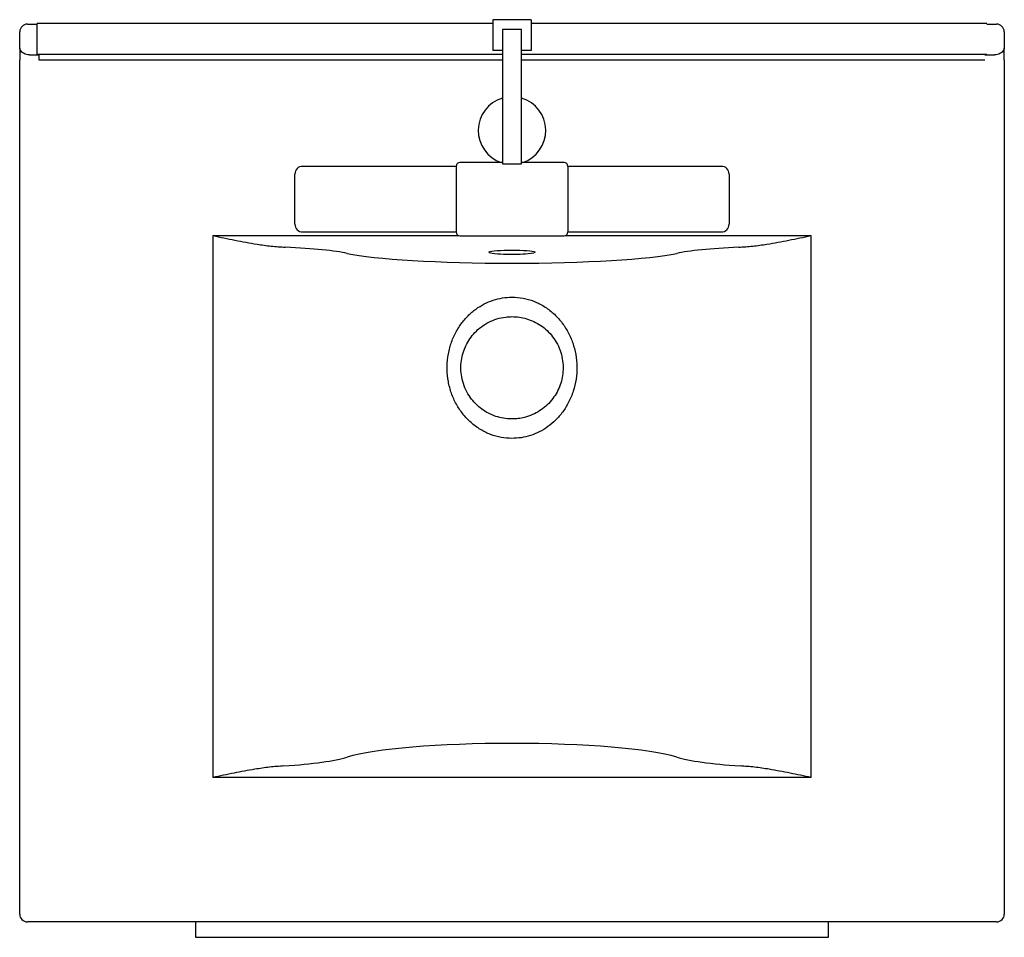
# Model space of a CAD drawing. Header units: millimetres. Extents: x 3191.054 to 3191.564, y 2244.529 to 2245.004.
import ezdxf

# ---------------------------------------------------------------- set-up
doc = ezdxf.new("R2010")
doc.units = ezdxf.units.MM
doc.layers.add('SANINDUSA', color=3, linetype='Continuous')

msp = doc.modelspace()

# ---------------------------------------------------------------- linework, layer by layer
at = {"layer": 'SANINDUSA'}
for p, q in [((3191.057790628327, 2245.001972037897), (3191.062876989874, 2245.001972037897)), ((3191.062876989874, 2244.986287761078), (3191.062876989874, 2245.0022877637)), ((3191.29887698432, 2245.0022877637), (3191.062876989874, 2245.0022877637)), ((3191.318876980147, 2245.004287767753), (3191.29887698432, 2245.004287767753)), ((3191.29887698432, 2245.004287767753), (3191.29887698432, 2244.988287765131)), ((3191.318876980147, 2245.004287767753), (3191.318876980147, 2244.988287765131)), ((3191.554876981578, 2245.0022877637), (3191.318876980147, 2245.0022877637)), ((3191.554876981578, 2245.001972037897), (3191.55996334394, 2245.001972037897)), ((3191.053791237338, 2244.989548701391), (3191.053791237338, 2244.997972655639)), ((3191.303876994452, 2244.999287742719), (3191.303876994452, 2244.929618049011)), ((3191.313876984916, 2244.999287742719), (3191.303876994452, 2244.999287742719)), ((3191.313876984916, 2244.929618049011), (3191.313876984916, 2244.999287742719)), ((3191.563962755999, 2244.997972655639), (3191.563962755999, 2244.989548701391)), ((3191.058821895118, 2244.986053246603), (3191.063876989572, 2244.986053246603)), ((3191.303876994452, 2244.986287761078), (3191.062876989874, 2244.986287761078)), ((3191.063876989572, 2244.983287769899), (3191.063876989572, 2244.986287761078)), ((3191.303876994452, 2244.988287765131), (3191.29887698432, 2244.988287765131)), ((3191.318876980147, 2244.988287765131), (3191.313876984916, 2244.988287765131)), ((3191.554876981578, 2244.986287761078), (3191.313876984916, 2244.986287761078)), ((3191.553876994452, 2244.986053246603), (3191.558932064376, 2244.986053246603)), ((3191.05373887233, 2244.540747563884), (3191.05373887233, 2244.983303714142)), ((3191.303876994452, 2244.983287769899), (3191.063876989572, 2244.983287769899)), ((3191.553876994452, 2244.983287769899), (3191.313876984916, 2244.983287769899)), ((3191.564015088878, 2244.983303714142), (3191.564015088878, 2244.540747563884)), ((3191.303876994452, 2244.9302877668), (3191.281876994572, 2244.9302877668)), ((3191.335876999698, 2244.9302877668), (3191.313876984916, 2244.9302877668)), ((3191.279876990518, 2244.928287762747), (3191.200376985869, 2244.928287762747)), ((3191.279876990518, 2244.928287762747), (3191.279876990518, 2244.894287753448)), ((3191.303876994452, 2244.929618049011), (3191.313876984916, 2244.929618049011)), ((3191.417376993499, 2244.928287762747), (3191.337877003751, 2244.928287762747)), ((3191.337877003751, 2244.928287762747), (3191.337877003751, 2244.894287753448)), ((3191.196376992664, 2244.898287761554), (3191.196376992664, 2244.92428775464)), ((3191.421377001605, 2244.92428775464), (3191.421377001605, 2244.898287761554)), ((3191.200376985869, 2244.894287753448), (3191.279876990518, 2244.894287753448)), ((3191.337877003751, 2244.894287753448), (3191.417376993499, 2244.894287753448)), ((3191.153876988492, 2244.892384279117), (3191.153876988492, 2244.61157793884)), ((3191.153876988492, 2244.892384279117), (3191.281263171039, 2244.892384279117)), ((3191.281876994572, 2244.892287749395), (3191.335876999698, 2244.892287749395)), ((3191.336490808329, 2244.892384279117), (3191.463876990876, 2244.892384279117)), ((3191.463876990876, 2244.61157793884), (3191.463876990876, 2244.892384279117)), ((3191.463876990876, 2244.61157793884), (3191.153876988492, 2244.61157793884)), ((3191.560015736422, 2244.536748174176), (3191.057738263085, 2244.536748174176)), ((3191.144876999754, 2244.536748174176), (3191.144876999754, 2244.528748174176)), ((3191.472876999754, 2244.528748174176), (3191.472876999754, 2244.536748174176)), ((3191.144876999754, 2244.528748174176), (3191.472876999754, 2244.528748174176))]:
    msp.add_line(p, q, dxfattribs=at)
at = {"layer": 'SANINDUSA', "flags": 128}
for points in [[(3191.297123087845, 2244.883625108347), (3191.297059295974, 2244.883654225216), (3191.296876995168, 2244.883835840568), (3191.297059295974, 2244.884017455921), (3191.297100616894, 2244.884036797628)], [(3191.297100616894, 2244.884036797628), (3191.297600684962, 2244.884193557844), (3191.298484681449, 2244.884358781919), (3191.299684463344, 2244.884508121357), (3191.301163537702, 2244.884637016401), (3191.302876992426, 2244.88474159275), (3191.304772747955, 2244.884818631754), (3191.306793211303, 2244.88486580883), (3191.308876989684, 2244.884881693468), (3191.310960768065, 2244.88486580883), (3191.312981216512, 2244.884818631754), (3191.314877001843, 2244.88474159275), (3191.316590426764, 2244.884637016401), (3191.318069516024, 2244.884508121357), (3191.319269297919, 2244.884358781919), (3191.320153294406, 2244.884193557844), (3191.320694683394, 2244.884017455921), (3191.320716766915, 2244.884006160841)], [(3191.320716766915, 2244.884006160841), (3191.3208769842, 2244.883835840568), (3191.320694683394, 2244.883654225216), (3191.320153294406, 2244.883478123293), (3191.320136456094, 2244.883474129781)]]:
    msp.add_lwpolyline(points, dxfattribs=at)
at = {"layer": 'SANINDUSA'}
for centre, radius, start, end in [((3191.057792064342, 2244.997971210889), 0.004000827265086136, 90.02056516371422, 179.979309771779), ((3191.559961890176, 2244.997971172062), 0.004000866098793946, 0.02124608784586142, 89.97918087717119), ((3191.308876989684, 2244.946886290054), 0.01750000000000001, 106.6015496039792, 251.5296316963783), ((3191.308876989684, 2244.946886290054), 0.01750000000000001, 288.4703683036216, 73.39845039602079), ((3191.281876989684, 2244.928287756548), 0.00200000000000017, 90, 180), ((3191.335876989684, 2244.928287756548), 0.00200000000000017, 0, 90), ((3191.200376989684, 2244.924287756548), 0.004000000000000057, 90, 180), ((3191.417376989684, 2244.924287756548), 0.004000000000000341, 0, 90), ((3191.200376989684, 2244.898287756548), 0.004000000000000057, 180, 270), ((3191.281876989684, 2244.894287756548), 0.001999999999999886, 180, 270), ((3191.335876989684, 2244.894287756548), 0.001999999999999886, 270, 0), ((3191.417376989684, 2244.898287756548), 0.004000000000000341, 270, 0), ((3191.30663843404, 2244.934414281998), 0.05167283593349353, 259.3886534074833, 272.4829282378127), ((3191.310282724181, 2244.952646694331), 0.0698708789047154, 268.8471865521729, 278.1073213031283), ((3191.057739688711, 2244.540748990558), 0.004000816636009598, 180.0204314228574, 269.9795835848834), ((3191.560014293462, 2244.540748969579), 0.004000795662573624, 270.0206647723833, 359.9798689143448)]:
    msp.add_arc(centre, radius, start, end, dxfattribs=at)
for centre, major_axis, ratio, start_param, end_param in [((3191.053878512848, 2244.983303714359), (0, 0.008000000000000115), 0.01745506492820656, 0.6751315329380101, 1.570796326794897), ((3191.56387546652, 2244.983303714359), (0, 0.00799999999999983), 0.01745506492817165, 4.71238898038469, 5.608053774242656), ((3191.153876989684, 2244.880723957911), (0.075, 0), 0.08748866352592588, 0.3799765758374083, 1.047379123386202), ((3191.463876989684, 2244.880723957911), (0.075, 0), 0.08748866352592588, 2.094213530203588, 2.761616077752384), ((3191.308876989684, 2244.886139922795), (0.09190476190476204, 0), 0.08748866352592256, 3.521569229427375, 5.903208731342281), ((3191.308876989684, 2244.617955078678), (0.09190476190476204, 0), 0.1227845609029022, 0.3799765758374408, 2.761616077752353), ((3191.153876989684, 2244.625556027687), (0.075, 0), 0.1227845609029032, 5.225528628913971, 5.903208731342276), ((3191.463876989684, 2244.625556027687), (0.075, 0), 0.1227845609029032, 3.521569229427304, 4.199249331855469)]:
    msp.add_ellipse(centre, major_axis=major_axis, ratio=ratio, start_param=start_param, end_param=end_param, dxfattribs=at)
for points, knots in [([(3191.058769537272, 2244.986053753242), (3191.058268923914, 2244.986097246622), (3191.057282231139, 2244.98618297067), (3191.055929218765, 2244.986742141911), (3191.05479007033, 2244.987539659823), (3191.054266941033, 2244.988194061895), (3191.053993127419, 2244.988700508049), (3191.053888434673, 2244.988952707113), (3191.053822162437, 2244.98923619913), (3191.05380203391, 2244.989382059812), (3191.053795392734, 2244.989459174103), (3191.053792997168, 2244.989500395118), (3191.053792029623, 2244.989523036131), (3191.053791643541, 2244.989534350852), (3191.053791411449, 2244.989542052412), (3191.053791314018, 2244.989545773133), (3191.053791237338, 2244.989548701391)], [0, 0, 0, 0, 0.1897613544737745, 0.3740135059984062, 0.5673023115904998, 0.7812267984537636, 0.7861726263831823, 0.8881280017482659, 0.9402961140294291, 0.9678865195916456, 0.9826685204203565, 0.9906308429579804, 0.994931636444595, 0.9975440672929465, 0.9980671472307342, 1, 1, 1, 1]), ([(3191.563962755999, 2244.989548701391), (3191.563962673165, 2244.989545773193), (3191.563962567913, 2244.989542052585), (3191.563962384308, 2244.989534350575), (3191.563961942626, 2244.989523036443), (3191.563961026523, 2244.989500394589), (3191.563958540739, 2244.989459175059), (3191.563951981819, 2244.989382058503), (3191.563931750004, 2244.989236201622), (3191.563865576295, 2244.988952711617), (3191.563761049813, 2244.988700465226), (3191.563486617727, 2244.988194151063), (3191.562964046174, 2244.987539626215), (3191.561824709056, 2244.986742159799), (3191.560471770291, 2244.986182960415), (3191.559485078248, 2244.986097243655), (3191.558984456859, 2244.986053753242)], [0, 0, 0, 0, 0.001932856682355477, 0.002455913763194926, 0.005068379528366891, 0.009369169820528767, 0.01733164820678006, 0.03211362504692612, 0.05970438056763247, 0.1118719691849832, 0.2138277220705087, 0.2187748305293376, 0.4327004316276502, 0.6259890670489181, 0.8102367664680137, 1, 1, 1, 1]), ([(3191.153876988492, 2244.892384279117), (3191.153894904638, 2244.892380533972), (3191.157704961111, 2244.891584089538), (3191.165339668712, 2244.889985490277), (3191.175390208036, 2244.888123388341), (3191.184091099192, 2244.886837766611), (3191.188934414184, 2244.886551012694), (3191.191365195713, 2244.886407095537)], [0, 0, 0, 0, 0.001425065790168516, 0.3030551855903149, 0.6069212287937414, 0.8027201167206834, 1, 1, 1, 1]), ([(3191.426388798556, 2244.886407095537), (3191.428799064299, 2244.886549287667), (3191.433642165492, 2244.886835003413), (3191.442313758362, 2244.888115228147), (3191.452384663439, 2244.889979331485), (3191.460019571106, 2244.891577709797), (3191.463859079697, 2244.89238053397), (3191.463876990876, 2244.892384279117)], [0, 0, 0, 0, 0.1956234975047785, 0.3930788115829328, 0.6945988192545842, 0.9985753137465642, 1, 1, 1, 1]), ([(3191.308876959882, 2244.78729348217), (3191.310472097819, 2244.787364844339), (3191.313726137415, 2244.787510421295), (3191.318504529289, 2244.788701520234), (3191.323174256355, 2244.79060592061), (3191.327539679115, 2244.793279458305), (3191.331657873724, 2244.79675295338), (3191.335301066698, 2244.800988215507), (3191.338433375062, 2244.806058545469), (3191.340778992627, 2244.811755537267), (3191.342240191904, 2244.817967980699), (3191.342669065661, 2244.824381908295), (3191.342084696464, 2244.830748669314), (3191.340494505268, 2244.836855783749), (3191.338002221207, 2244.842557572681), (3191.334609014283, 2244.84773575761), (3191.330444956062, 2244.852218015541), (3191.325588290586, 2244.855850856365), (3191.320281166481, 2244.85851470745), (3191.314628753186, 2244.860110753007), (3191.309122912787, 2244.860638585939), (3191.303887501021, 2244.860202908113), (3191.299028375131, 2244.859018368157), (3191.294415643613, 2244.857069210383), (3191.290011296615, 2244.854358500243), (3191.285981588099, 2244.850891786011), (3191.282294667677, 2244.846576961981), (3191.27923164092, 2244.841529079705), (3191.276884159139, 2244.835755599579), (3191.275483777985, 2244.82954855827), (3191.275081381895, 2244.823125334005), (3191.275726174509, 2244.816766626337), (3191.277332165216, 2244.810674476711), (3191.279887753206, 2244.804986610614), (3191.283291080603, 2244.799842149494), (3191.28751467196, 2244.795383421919), (3191.29234476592, 2244.791795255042), (3191.297657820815, 2244.789220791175), (3191.303190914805, 2244.787592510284), (3191.307002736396, 2244.787392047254), (3191.308876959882, 2244.78729348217)], [0, 0, 0, 0, 0.02149465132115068, 0.04384852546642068, 0.06621091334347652, 0.08984992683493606, 0.1134996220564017, 0.1398514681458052, 0.1662092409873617, 0.1947938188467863, 0.2233759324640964, 0.2522424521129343, 0.2811090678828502, 0.3092517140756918, 0.3373961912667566, 0.3655526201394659, 0.3937006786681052, 0.4209819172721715, 0.4482435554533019, 0.4741725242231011, 0.5000918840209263, 0.5224126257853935, 0.5447390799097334, 0.567484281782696, 0.590238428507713, 0.615166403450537, 0.6401022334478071, 0.6678683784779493, 0.6956355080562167, 0.7246191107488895, 0.7536000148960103, 0.7820471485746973, 0.8104968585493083, 0.838603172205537, 0.8667075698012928, 0.8946336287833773, 0.9225434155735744, 0.9486582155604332, 0.9747559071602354, 0.9999999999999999, 0.9999999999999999, 0.9999999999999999, 0.9999999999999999]), ([(3191.308876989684, 2244.797386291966), (3191.309959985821, 2244.797425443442), (3191.31212608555, 2244.797503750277), (3191.315720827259, 2244.798193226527), (3191.319545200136, 2244.799497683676), (3191.322262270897, 2244.800963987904), (3191.324821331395, 2244.802662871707), (3191.327225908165, 2244.804603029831), (3191.330062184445, 2244.807781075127), (3191.332294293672, 2244.811272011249), (3191.333937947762, 2244.814955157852), (3191.335000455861, 2244.818880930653), (3191.335485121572, 2244.823086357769), (3191.335254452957, 2244.827474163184), (3191.334264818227, 2244.831939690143), (3191.332503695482, 2244.836168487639), (3191.330094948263, 2244.839970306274), (3191.327158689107, 2244.843225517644), (3191.323878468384, 2244.845865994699), (3191.32027075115, 2244.847923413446), (3191.316537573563, 2244.849359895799), (3191.3126967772, 2244.850199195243), (3191.309048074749, 2244.850466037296), (3191.305129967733, 2244.850221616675), (3191.301035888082, 2244.849332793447), (3191.296771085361, 2244.847609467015), (3191.292916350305, 2244.845196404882), (3191.28963714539, 2244.842280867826), (3191.286964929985, 2244.838974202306), (3191.284917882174, 2244.835452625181), (3191.283450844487, 2244.831686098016), (3191.28253522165, 2244.827674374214), (3191.282269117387, 2244.823426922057), (3191.282703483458, 2244.81896544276), (3191.283931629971, 2244.814566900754), (3191.285894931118, 2244.81043255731), (3191.288483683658, 2244.80677841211), (3191.291511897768, 2244.803716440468), (3191.294920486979, 2244.801238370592), (3191.298572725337, 2244.799352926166), (3191.302486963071, 2244.798069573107), (3191.305960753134, 2244.797462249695), (3191.308105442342, 2244.797406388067), (3191.308876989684, 2244.797386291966)], [0, 0, 0, 0, 0.01915205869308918, 0.03830601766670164, 0.06479002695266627, 0.09128981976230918, 0.09402082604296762, 0.120848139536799, 0.1476789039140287, 0.1720456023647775, 0.1964006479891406, 0.2204505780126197, 0.244488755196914, 0.2711020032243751, 0.2977292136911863, 0.3255949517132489, 0.3534813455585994, 0.3796913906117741, 0.4058979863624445, 0.4304007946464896, 0.4548918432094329, 0.4775019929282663, 0.5001074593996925, 0.5193930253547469, 0.5467981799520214, 0.5742204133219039, 0.6017576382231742, 0.629305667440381, 0.6544604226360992, 0.6796071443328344, 0.7033673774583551, 0.7271139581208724, 0.7526937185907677, 0.7782750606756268, 0.8061043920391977, 0.8339592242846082, 0.8609221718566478, 0.8878891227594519, 0.912826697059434, 0.9377539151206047, 0.962056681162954, 0.98634997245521, 1, 1, 1, 1]), ([(3191.190695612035, 2244.617533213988), (3191.188207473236, 2244.617363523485), (3191.183208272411, 2244.617022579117), (3191.174565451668, 2244.615693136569), (3191.164795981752, 2244.613863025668), (3191.157541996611, 2244.612343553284), (3191.15389490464, 2244.611581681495), (3191.153876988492, 2244.61157793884)], [0, 0, 0, 0, 0.2053746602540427, 0.4126414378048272, 0.704544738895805, 0.9985485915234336, 1, 1, 1, 1]), ([(3191.463876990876, 2244.61157793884), (3191.463859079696, 2244.611581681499), (3191.460236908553, 2244.612338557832), (3191.452982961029, 2244.613857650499), (3191.443234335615, 2244.615685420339), (3191.434566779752, 2244.617019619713), (3191.429567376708, 2244.617361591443), (3191.427058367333, 2244.617533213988)], [0, 0, 0, 0, 0.00145102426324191, 0.2934400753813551, 0.5873586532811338, 0.7929110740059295, 1, 1, 1, 1])]:
    msp.add_open_spline(points, degree=3, knots=knots, dxfattribs=at)

doc.saveas('drawing.dxf')
